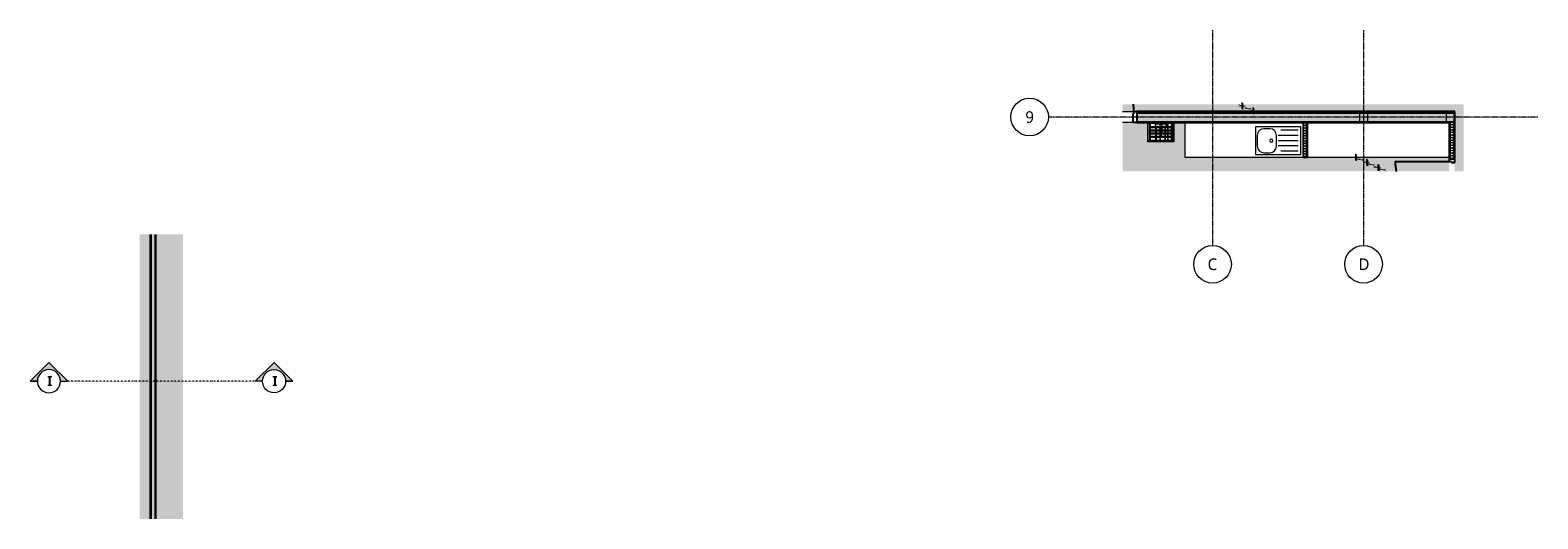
# Model space of a CAD drawing. Header units: millimetres. Extents: x -12058 to 27822, y -31696 to 12129.
# Tile 1 of 11: x 1789 to 27822, y -31696 to -23260. Entities that reach past the tile are written whole.
import ezdxf

# ---------------------------------------------------------------- set-up
doc = ezdxf.new("R2010")
doc.units = ezdxf.units.MM
for name, pattern in [('A-pointilles', [0.53, 0, -0.53]), ('Ligne de quadrillage', [22.225, 12.7, -3.175, 3.175, -3.175]), ('Tiret point', [6.25, 2.5, -1.875, 0, -1.875])]:
    doc.linetypes.add(name, pattern=pattern)
for name, color, linetype, lineweight in [('A-AREA-PATT', 32, 'Continuous', 13), ('A-DOOR', 31, 'Continuous', 25), ('A-DOOR-FRAM', 31, 'Continuous', 25), ('A-FLOR', 192, 'Continuous', 13), ('A-WALL', 113, 'Continuous', 13), ('A-WALL-PATT', 111, 'Continuous', 13), ('C-TOPO-MAJR', 7, 'A-pointilles', 100), ('G-ANNO-SYMB', 111, 'Continuous', 9), ('I-WALL', 2, 'Continuous', 13), ('P-SANR-FIXT', 6, 'Continuous', 13), ('S-BEAM', 12, 'Continuous', 13), ('S-GRID', 1, 'Continuous', 9), ('S-GRID-IDEN', 1, 'Continuous', 9)]:
    doc.layers.add(name, color=color, linetype=linetype, lineweight=lineweight)
doc.styles.add('Trebuchet MS_4', font='trebuc.ttf', dxfattribs={"height": 200})
doc.styles.add('Trebuchet MS_B', font='trebucbd.ttf', dxfattribs={"height": 175})
pattern_1 = [(108.435, (15508.54, 2323.53), (-208.24995, 416.49993), [79.025, -579.519]), (139.399, (15483.549, 2398.502), (-1249.504943, 1041.243068), [38.399, -1881.571]), (136.848, (15662.644, 2423.492), (-3123.7701515, 2915.4795762), [91.346, -4475.934]), (109.983, (15596.004, 2485.967), (-624.746965, 1666.001328), [48.75, -2388.754]), (90, (15579.34, 2323.53), (-208.25, 208.25), [41.65, -166.6]), (118.443, (15579.344, 2365.182), (1457.75313, -2707.248388), [113.682, -5570.435]), (84.289, (15525.199, 2465.142), (-208.263648, -1874.248384), [41.858, -2051.029]), (129.806, (15529.364, 2506.792), (833.00754, -1041.24396), [32.53, -1593.955])]

# ---------------------------------------------------------------- blocks, each defined once
blk = doc.blocks.new('Family - IfcBeam - POTEAU-251804-Détail 2')
at = {"layer": 'S-BEAM', "color": 250, "lineweight": 18}
for p, q in [((5420, -24693), (5326, -24693)), ((5326, -24693), (5326, -24744)), ((5471, -24693), (5420, -24693)), ((5471, -24787), (5471, -24693)), ((5326, -24744), (5326, -24838)), ((5326, -24838), (5377, -24838)), ((5377, -24838), (5471, -24838)), ((5471, -24838), (5471, -24787))]:
    blk.add_line(p, q, dxfattribs=at)
blk = doc.blocks.new('Family - IfcBeam - POTEAU-252016-Détail 2')
at = {"layer": 'S-BEAM', "color": 250, "lineweight": 18}
for p, q in [((3921, -24693), (3827, -24693)), ((3827, -24693), (3827, -24744)), ((3972, -24693), (3921, -24693)), ((3972, -24787), (3972, -24693)), ((3827, -24744), (3827, -24838)), ((3827, -24838), (3877, -24838)), ((3877, -24838), (3972, -24838)), ((3972, -24838), (3972, -24787))]:
    blk.add_line(p, q, dxfattribs=at)
blk = doc.blocks.new('GROUPE SCOLAIRE ST JULIEN - PRO - Ind A_importrevit_ifc-6-Détail 2')
at = {"layer": 'S-BEAM', "color": 250, "lineweight": 18}
for name in ['Family - IfcBeam - POTEAU-252016-Détail 2', 'Family - IfcBeam - POTEAU-251804-Détail 2']:
    blk.add_blockref(name, (0, 0), dxfattribs=at)
blk = doc.blocks.new('PINT_ plein-vitré - P90 vitré-8161172-Détail 2')
at = {"layer": 'A-DOOR', "color": 20}
blk.add_line((4446, -25529), (5376, -25529), dxfattribs=at)
blk.add_arc((5376, -25529), 930, 180, 190.5105, dxfattribs=at)
at = {"layer": 'A-DOOR-FRAM', "color": 20}
for p, q in [((5474, -25479), (5376, -25479)), ((5376, -25479), (5376, -25529)), ((5474, -25544), (5474, -25479)), ((5376, -25529), (5416, -25529)), ((5416, -25529), (5416, -25544)), ((5416, -25544), (5474, -25544))]:
    blk.add_line(p, q, dxfattribs=at)
blk = doc.blocks.new('evier 1 cuve - 780 x 480 mm-7638799-Détail 2')
at = {"layer": 'P-SANR-FIXT', "color": 30}
for p, q in [((2035, -24928), (2035, -25408)), ((2815, -24928), (2035, -24928)), ((2280, -24961), (2180, -24961)), ((2770, -24988), (2470, -24988)), ((2815, -25408), (2815, -24928)), ((2065, -25076), (2065, -25261)), ((2395, -25261), (2395, -25076)), ((2770, -25078), (2425, -25078)), ((2770, -25168), (2425, -25168)), ((2035, -25408), (2815, -25408)), ((2180, -25376), (2280, -25376)), ((2770, -25258), (2425, -25258)), ((2770, -25348), (2470, -25348))]:
    blk.add_line(p, q, dxfattribs=at)
for centre, radius, start, end in [((2180, -25076), 115, 90, 180), ((2280, -25076), 115, 360, 90), ((2307, -25168), 25.4, 0, 180), ((2307, -25168), 25.4, 180, 360), ((2180, -25261), 115, 180, 270), ((2280, -25261), 115, 270, 360)]:
    blk.add_arc(centre, radius, start, end, dxfattribs=at)
blk = doc.blocks.new('DEVERSOIR MURAL AVEC MITIGEUR - deversoir_mural-7643223-Détail 2')
at = {"layer": 'P-SANR-FIXT', "color": 30}
for p, q in [((175, -24873), (175, -24853)), ((175, -24900), (175, -24873)), ((195, -24873), (175, -24873)), ((175, -24948), (175, -24900)), ((175, -25163), (175, -24948)), ((195, -24873), (195, -24853)), ((195, -24853), (195, -24873)), ((305, -24873), (195, -24873)), ((195, -24873), (195, -24900)), ((195, -24900), (195, -24948)), ((195, -24948), (195, -25163)), ((380, -24928), (200, -24928)), ((200, -24928), (200, -24940)), ((200, -24940), (380, -24940)), ((380, -24986), (200, -24986)), ((200, -24986), (200, -24998)), ((207, -24886), (207, -24928)), ((221, -24886), (207, -24886)), ((207, -24940), (207, -24986)), ((221, -24928), (221, -24886)), ((221, -24986), (221, -24940)), ((290, -24853), (305, -24873)), ((500, -24883), (300, -24883)), ((300, -24883), (300, -24906)), ((305, -24873), (305, -24883)), ((345, -24873), (305, -24873)), ((308, -24911), (308, -24928)), ((308, -24940), (308, -24986)), ((322, -24928), (322, -24914)), ((322, -24986), (322, -24940)), ((345, -24873), (360, -24853)), ((345, -24883), (345, -24873)), ((455, -24873), (345, -24873)), ((380, -24903), (380, -25008)), ((384, -25005), (387, -24918)), ((388, -24986), (385, -24986)), ((386, -24940), (388, -24940)), ((388, -24928), (387, -24928)), ((388, -24933), (388, -25012)), ((414, -24928), (412, -24928)), ((412, -25012), (412, -24933)), ((412, -24940), (414, -24940)), ((416, -24986), (412, -24986)), ((413, -24918), (416, -25005)), ((420, -25008), (420, -24903)), ((600, -24928), (420, -24928)), ((420, -24940), (600, -24940)), ((600, -24986), (420, -24986)), ((440, -24853), (455, -24873)), ((455, -24873), (455, -24883)), ((495, -24873), (455, -24873)), ((466, -24916), (466, -24928)), ((466, -24940), (466, -24986)), ((480, -24928), (480, -24913)), ((480, -24986), (480, -24940)), ((495, -24873), (510, -24853)), ((495, -24883), (495, -24873)), ((605, -24873), (495, -24873)), ((500, -24906), (500, -24883)), ((512, -24886), (512, -24928)), ((526, -24886), (512, -24886)), ((512, -24940), (512, -24986)), ((526, -24928), (526, -24886)), ((526, -24986), (526, -24940)), ((577, -24886), (577, -24928)), ((591, -24886), (577, -24886)), ((577, -24940), (577, -24986)), ((591, -24928), (591, -24886)), ((591, -24986), (591, -24940)), ((600, -24940), (600, -24928)), ((600, -24998), (600, -24986)), ((605, -24853), (605, -24873)), ((605, -24873), (605, -24853)), ((605, -24900), (605, -24873)), ((625, -24873), (605, -24873)), ((605, -24948), (605, -24900)), ((605, -25163), (605, -24948)), ((625, -24853), (625, -24873)), ((625, -24873), (625, -24900)), ((625, -24900), (625, -24948)), ((625, -24948), (625, -25163)), ((175, -25188), (175, -25163)), ((195, -25188), (175, -25188)), ((195, -25188), (195, -25163)), ((605, -25163), (195, -25163)), ((195, -25163), (195, -25188)), ((605, -25188), (195, -25188)), ((200, -24998), (380, -24998)), ((388, -25038), (200, -25038)), ((200, -25038), (200, -25050)), ((200, -25050), (388, -25050)), ((388, -25093), (200, -25093)), ((200, -25093), (200, -25105)), ((200, -25105), (396, -25105)), ((207, -24998), (207, -25038)), ((207, -25050), (207, -25093)), ((207, -25105), (207, -25153)), ((207, -25153), (221, -25153)), ((221, -25038), (221, -24998)), ((221, -25093), (221, -25050)), ((221, -25153), (221, -25105)), ((308, -24998), (308, -25038)), ((308, -25050), (308, -25093)), ((308, -25105), (308, -25153)), ((308, -25153), (322, -25153)), ((322, -25038), (322, -24998)), ((322, -25093), (322, -25050)), ((322, -25153), (322, -25105)), ((381, -25009), (381, -25039)), ((381, -25050), (381, -25094)), ((381, -25105), (381, -25153)), ((381, -25153), (395, -25153)), ((384, -24998), (388, -24998)), ((388, -25019), (388, -25052)), ((388, -25079), (388, -25096)), ((395, -25153), (395, -25105)), ((405, -25105), (600, -25105)), ((412, -24998), (416, -24998)), ((412, -25052), (412, -25019)), ((600, -25038), (412, -25038)), ((412, -25050), (600, -25050)), ((412, -25096), (412, -25079)), ((600, -25093), (412, -25093)), ((420, -24998), (600, -24998)), ((466, -24998), (466, -25038)), ((466, -25050), (466, -25093)), ((466, -25105), (466, -25153)), ((466, -25153), (475, -25153)), ((475, -25153), (480, -25153)), ((480, -25038), (480, -24998)), ((480, -25093), (480, -25050)), ((480, -25153), (480, -25105)), ((512, -24998), (512, -25038)), ((512, -25050), (512, -25093)), ((512, -25105), (512, -25153)), ((512, -25153), (526, -25153)), ((526, -25038), (526, -24998)), ((526, -25093), (526, -25050)), ((526, -25153), (526, -25105)), ((577, -24998), (577, -25038)), ((577, -25050), (577, -25093)), ((577, -25105), (577, -25153)), ((577, -25153), (591, -25153)), ((591, -25038), (591, -24998)), ((591, -25093), (591, -25050)), ((591, -25153), (591, -25105)), ((600, -25050), (600, -25038)), ((600, -25105), (600, -25093)), ((605, -25163), (605, -25188)), ((605, -25188), (605, -25163)), ((625, -25188), (605, -25188)), ((625, -25163), (625, -25188))]:
    blk.add_line(p, q, dxfattribs=at)
at = {"layer": 'P-SANR-FIXT', "color": 30, "flags": 128}
for points in [[(388, -24933), (388, -24931), (388, -24930), (388, -24929), (388, -24928), (388, -24927), (388, -24926), (388, -24924), (388, -24923), (388, -24922), (388, -24921)], [(412, -24922), (412, -24923), (412, -24924), (412, -24925), (412, -24926), (412, -24928), (412, -24929), (412, -24930), (412, -24931), (412, -24932), (412, -24933)], [(388, -25052), (388, -25054), (388, -25055), (388, -25056), (388, -25057), (388, -25058), (388, -25060), (388, -25061), (388, -25062), (388, -25063), (388, -25064), (388, -25065), (388, -25066), (388, -25067), (388, -25068), (388, -25069), (388, -25070), (388, -25071), (388, -25072), (388, -25073), (388, -25074), (388, -25075), (388, -25075), (388, -25076), (388, -25077), (388, -25078), (388, -25078), (388, -25079), (388, -25079)], [(412, -25079), (412, -25078), (412, -25078), (412, -25077), (412, -25076), (412, -25076), (412, -25075), (412, -25074), (412, -25073), (412, -25072), (412, -25071), (412, -25071), (412, -25070), (412, -25069), (412, -25068), (412, -25067), (412, -25065), (412, -25064), (412, -25063), (412, -25062), (412, -25061), (412, -25060), (412, -25059), (412, -25057), (412, -25056), (412, -25055), (412, -25054), (412, -25053), (412, -25052)]]:
    blk.add_lwpolyline(points, dxfattribs=at)
at = {"layer": 'P-SANR-FIXT', "color": 30}
for centre, radius, start, end in [((305, -24906), 5, 180, 255.7929), ((305, -24906), 5, 180, 243.1607), ((400, -24531), 392, 255.7929, 267.074), ((400, -24903), 20, 0, 180), ((400, -24903), 20, 180, 360), ((400, -24903), 20, 180, 229.1935), ((400, -24531), 392, 268.0698, 269.0106), ((400, -24531), 392, 270.9894, 271.9302), ((400, -24903), 20, 310.8065, 0), ((400, -24531), 392, 272.926, 284.2071), ((495, -24906), 5, 284.2071, 0), ((495, -24906), 5, 299.7055, 334.7357), ((400, -25002), 20.8, 196.2602, 343.7398), ((400, -25001), 16.5, 191.8873, 348.1127)]:
    blk.add_arc(centre, radius, start, end, dxfattribs=at)
blk.add_ellipse((400, -25096), major_axis=(12, 0), ratio=0.886914, start_param=3.141593, end_param=6.283185, dxfattribs=at)
blk = doc.blocks.new('PINT_ plein-vitré - P90 vitré-8513242-Détail 2')
at = {"layer": 'A-DOOR', "color": 20}
blk.add_arc((-995, -24666), 930, 0, 7.7972, dxfattribs=at)
at = {"layer": 'A-DOOR-FRAM', "color": 20}
for p, q in [((-80, -24853), (-80, -24706)), ((-80, -24706), (-65, -24706)), ((-65, -24666), (-15, -24666)), ((-65, -24706), (-65, -24666)), ((-15, -24666), (-15, -24853)), ((-15, -24853), (-80, -24853))]:
    blk.add_line(p, q, dxfattribs=at)
blk = doc.blocks.new('Coupe - Extrémité de la ligne de coupe -100e-852082-Détail 8')
at = {"layer": 'G-ANNO-SYMB'}
h = blk.add_hatch(color=256, dxfattribs=at)
edge = h.paths.add_edge_path()
edge.add_line((3304, -29320), (3628, -28996))
edge.add_line((3628, -28996), (3952, -29320))
edge.add_line((3952, -29320), (3828, -29320))
edge.add_arc((3628, -29320), 200, 360, 540)
edge.add_line((3428, -29320), (3304, -29320))
for p, q in [((3628, -28996), (3304, -29320)), ((3628, -28996), (3304, -29320)), ((3628, -28996), (3952, -29320)), ((3952, -29320), (3628, -28996)), ((3428, -29320), (3304, -29320)), ((3304, -29320), (3428, -29320)), ((3828, -29320), (3952, -29320)), ((3828, -29320), (3952, -29320))]:
    blk.add_line(p, q, dxfattribs=at)
for start, end in [(360, 180), (360, 180), (180, 360)]:
    blk.add_arc((3628, -29320), 200, start, end, dxfattribs=at)
blk = doc.blocks.new('Quadrillage - Extrémité de la ligne de quadrillage - Cercle-4360-Détail 2')
at = {"layer": 'S-GRID-IDEN'}
blk.add_circle((-1866, -24759), 325, dxfattribs=at)

msp = doc.modelspace()

# ---------------------------------------------------------------- hatches: boundary and pattern name
at = {"layer": 'A-AREA-PATT'}
for color, points in [(10, [(26384.2, -24665.7), (26384.2, -24539.5), (20651.4, -24539.5), (20651.4, -24665.7), (26369.2, -24665.7)]), (10, [(26387.2, -25697.9), (26542.1, -25697.9), (26542.1, -24539.5), (26384.2, -24539.5), (26384.2, -24665.7), (26387.2, -24665.7), (26387.2, -25543.6)]), (7, [(21880.3, -25697.9), (26289.2, -25697.9), (26289.2, -25452.7), (21728.3, -25452.7), (21728.3, -24852.7), (21538.3, -24852.7), (21538.3, -25187.7), (21088.3, -25187.7), (21088.3, -24852.7), (20651.4, -24852.7), (20651.4, -25697.9), (21755.9, -25697.9)]), (7, [(3682.5, -31695.9), (3861.7, -31695.9), (3861.7, -26785.4), (3682.5, -26785.4), (3682.5, -31457.1)]), (10, [(4431, -31695.9), (4431, -26785.4), (3959.7, -26785.4), (3959.7, -31695.9), (4298.8, -31695.9)])]:
    msp.add_hatch(color=color, dxfattribs=at).paths.add_polyline_path(points)
at = {"layer": 'A-WALL-PATT'}
h = msp.add_hatch(dxfattribs=at)
h.set_pattern_fill('FP_32', color=30, style=0, pattern_type=2)
h.set_pattern_definition(pattern_1)
h.paths.add_polyline_path([(22124.1, -24680.7), (26387.2, -24680.7), (26387.2, -24665.7), (20897.8, -24665.7), (20897.8, -24680.7), (21755.9, -24680.7)])
h = msp.add_hatch(dxfattribs=at)
h.set_pattern_fill('FP_34', color=30, style=0, pattern_type=2)
h.set_pattern_definition([(45, (15454.4, 2323.53), (-112.2532, 112.2532), []), (45, (15494.08, 2323.53), (0, 224.5064), []), (45, (15414.7, 2323.53), (0, 224.5064), [])])
h.paths.add_polyline_path([(25805.8, -24692.7), (26369.2, -24692.7), (26369.2, -24680.7), (20897.8, -24680.7), (20897.8, -24692.7), (25069.4, -24692.7)])
h = msp.add_hatch(dxfattribs=at)
h.set_pattern_fill('FP_33', color=30, angle=-135, style=0, pattern_type=2)
h.set_pattern_definition([(45, (23085, -24852.67), (88.8996, 177.7999), [15.715, -110.008]), (45, (23118.34, -24774.88), (88.8996, 177.7999), [15.715, -110.008]), (45, (23129.45, -24852.67), (88.8996, 177.7999), [15.715, -110.008]), (45, (23162.79, -24774.88), (88.8996, 177.7999), [15.715, -110.008]), (71.565, (23096.115, -24841.555), (88.89985, 355.59962), [35.141, -245.986]), (71.565, (23107.227, -24808.218), (88.89985, 355.59962), [35.141, -245.986]), (71.565, (23140.565, -24841.556), (88.89985, 355.59962), [35.141, -245.986]), (71.565, (23151.677, -24808.218), (88.89985, 355.59962), [35.141, -245.986]), (135, (23096.115, -24774.88), (88.8996, -177.7999), [15.715, -110.008]), (135, (23129.45, -24852.67), (88.8996, -177.7999), [15.715, -110.008]), (135, (23140.565, -24774.88), (88.8996, -177.7999), [15.715, -110.008]), (135, (23173.9, -24852.67), (88.8996, -177.7999), [15.715, -110.008]), (108.435, (23107.227, -24808.218), (88.89985, -355.59962), [35.141, -245.986]), (108.435, (23118.34, -24841.555), (88.89985, -355.59962), [35.141, -245.986]), (108.435, (23151.677, -24808.218), (88.89985, -355.59962), [35.141, -245.986]), (108.435, (23162.79, -24841.555), (88.89985, -355.59962), [35.141, -245.986])])
h.paths.add_polyline_path([(26307.2, -24837.7), (26369.2, -24837.7), (26369.2, -24692.7), (20897.8, -24692.7), (20897.8, -24837.7), (25805.8, -24837.7)])
h = msp.add_hatch(dxfattribs=at)
h.set_pattern_fill('FP_32', color=30, style=0, pattern_type=2)
h.set_pattern_definition(pattern_1)
h.paths.add_polyline_path([(26289.2, -24852.7), (26307.2, -24852.7), (26307.2, -24837.7), (23829.2, -24837.7), (23829.2, -24852.7), (25805.8, -24852.7)])
h.paths.add_polyline_path([(21019.6, -24852.7), (23784.2, -24852.7), (23784.2, -24837.7), (20897.8, -24837.7), (20897.8, -24852.7)])
h = msp.add_hatch(dxfattribs=at)
h.set_pattern_fill('FP_31', color=30, angle=225, style=0, pattern_type=2)
h.set_pattern_definition([(135, (23842.23, -25152.67), (-177.8, 88.9), [15.715, -110.008]), (135, (23764.44, -25119.33), (-177.8, 88.9), [15.715, -110.008]), (135, (23842.23, -25108.22), (-177.8, 88.9), [15.715, -110.008]), (135, (23764.44, -25074.88), (-177.8, 88.9), [15.715, -110.008]), (161.565, (23831.117, -25141.555), (-355.5996, 88.8998), [35.141, -245.986]), (161.565, (23797.78, -25130.443), (-355.5996, 88.8998), [35.141, -245.986]), (161.565, (23831.117, -25097.105), (-355.5996, 88.8998), [35.141, -245.986]), (161.565, (23797.78, -25085.993), (-355.5996, 88.8998), [35.141, -245.986]), (225, (23764.44, -25141.555), (177.8, 88.9), [15.715, -110.008]), (225, (23842.23, -25108.22), (177.8, 88.9), [15.715, -110.008]), (225, (23764.44, -25097.106), (177.8, 88.9), [15.715, -110.008]), (225, (23842.23, -25063.77), (177.8, 88.9), [15.715, -110.008]), (198.435, (23797.78, -25130.443), (355.5996, 88.8998), [35.141, -245.986]), (198.435, (23831.117, -25119.33), (355.5996, 88.8998), [35.141, -245.986]), (198.435, (23797.78, -25085.993), (355.5996, 88.8998), [35.141, -245.986]), (198.435, (23831.117, -25074.88), (355.5996, 88.8998), [35.141, -245.986])])
h.paths.add_polyline_path([(23784.2, -25452.7), (23829.2, -25452.7), (23829.2, -24837.7), (23784.2, -24837.7), (23784.2, -24852.7)])
h = msp.add_hatch(dxfattribs=at)
h.set_pattern_fill('FP_16', color=30, angle=-135, style=0, pattern_type=2)
h.set_pattern_definition([(315, (26289.23, -28868.397), (177.7999, -88.8996), [15.715, -110.008]), (315, (26367.02, -28901.734), (177.7999, -88.8996), [15.715, -110.008]), (315, (26289.23, -28912.846), (177.7999, -88.8996), [15.715, -110.008]), (315, (26367.02, -28946.184), (177.7999, -88.8996), [15.715, -110.008]), (341.565, (26300.342, -28879.51), (355.59962, -88.89985), [35.141, -245.986]), (341.565, (26333.68, -28890.62), (355.59962, -88.89985), [35.141, -245.986]), (341.565, (26300.343, -28923.958), (355.59962, -88.89985), [35.141, -245.986]), (341.565, (26333.68, -28935.07), (355.59962, -88.89985), [35.141, -245.986]), (45, (26367.02, -28879.51), (-177.7999, -88.8996), [15.715, -110.008]), (45, (26289.23, -28912.846), (-177.7999, -88.8996), [15.715, -110.008]), (45, (26367.02, -28923.96), (-177.7999, -88.8996), [15.715, -110.008]), (45, (26289.23, -28957.296), (-177.7999, -88.8996), [15.715, -110.008]), (18.435, (26333.68, -28890.62), (-355.59962, -88.89985), [35.141, -245.986]), (18.435, (26300.343, -28901.734), (-355.59962, -88.89985), [35.141, -245.986]), (18.435, (26333.68, -28935.07), (-355.59962, -88.89985), [35.141, -245.986]), (18.435, (26300.343, -28946.184), (-355.59962, -88.89985), [35.141, -245.986])])
h.paths.add_polyline_path([(26307.2, -25478.6), (26369.2, -25478.6), (26369.2, -24837.7), (26307.2, -24837.7), (26307.2, -25118.7)])
h = msp.add_hatch(dxfattribs=at)
h.set_pattern_fill('FP_16', color=30, angle=-135, style=0, pattern_type=2)
h.set_pattern_definition([(315, (3861.69, -28868.397), (177.7999, -88.8996), [15.715, -110.008]), (315, (3939.475, -28901.734), (177.7999, -88.8996), [15.715, -110.008]), (315, (3861.69, -28912.846), (177.7999, -88.8996), [15.715, -110.008]), (315, (3939.475, -28946.184), (177.7999, -88.8996), [15.715, -110.008]), (341.565, (3872.8, -28879.51), (355.59962, -88.89985), [35.141, -245.986]), (341.565, (3906.138, -28890.62), (355.59962, -88.89985), [35.141, -245.986]), (341.565, (3872.8, -28923.958), (355.59962, -88.89985), [35.141, -245.986]), (341.565, (3906.138, -28935.07), (355.59962, -88.89985), [35.141, -245.986]), (45, (3939.476, -28879.51), (-177.7999, -88.8996), [15.715, -110.008]), (45, (3861.69, -28912.846), (-177.7999, -88.8996), [15.715, -110.008]), (45, (3939.475, -28923.96), (-177.7999, -88.8996), [15.715, -110.008]), (45, (3861.69, -28957.296), (-177.7999, -88.8996), [15.715, -110.008]), (18.435, (3906.138, -28890.62), (-355.59962, -88.89985), [35.141, -245.986]), (18.435, (3872.8, -28901.734), (-355.59962, -88.89985), [35.141, -245.986]), (18.435, (3906.138, -28935.07), (-355.59962, -88.89985), [35.141, -245.986]), (18.435, (3872.8, -28946.184), (-355.59962, -88.89985), [35.141, -245.986])])
h.paths.add_polyline_path([(3879.7, -31695.9), (3941.7, -31695.9), (3941.7, -26785.4), (3879.7, -26785.4)])

# ---------------------------------------------------------------- linework, layer by layer
at = {"layer": 'A-FLOR', "color": 30}
for p, q in [((21728.3, -24852.7), (21728.3, -25452.7)), ((21728.3, -25452.7), (23771.2, -25452.7)), ((23842.2, -25452.7), (26289.2, -25452.7))]:
    msp.add_line(p, q, dxfattribs=at)
at = {"layer": 'A-WALL', "color": 30}
for p, q in [((20651.4, -24665.7), (20847.8, -24665.7)), ((20897.8, -24680.7), (26387.2, -24680.7)), ((20897.8, -24692.7), (26369.2, -24692.7)), ((26369.2, -24680.7), (26369.2, -25478.6)), ((20832.8, -24852.7), (20651.4, -24852.7)), ((20897.8, -24837.7), (26369.2, -24837.7)), ((23784.2, -24852.7), (23771.2, -24852.7)), ((23784.2, -25452.7), (23784.2, -24837.7)), ((23829.2, -25452.7), (23829.2, -24837.7)), ((23842.2, -24852.7), (23829.2, -24852.7)), ((26307.2, -24852.7), (26289.2, -24852.7)), ((26307.2, -24837.7), (26307.2, -25478.6)), ((3879.7, -26785.4), (3879.7, -31695.9)), ((3941.7, -26785.4), (3941.7, -31695.9))]:
    msp.add_line(p, q, dxfattribs=at)
at = {"layer": 'A-WALL', "color": 20, "lineweight": 25}
for p, q in [((26387.2, -24665.7), (20897.8, -24665.7)), ((20897.8, -24665.7), (20897.8, -24852.7)), ((26387.2, -24852.7), (26387.2, -24665.7)), ((20897.8, -24852.7), (23771.2, -24852.7)), ((23842.2, -24852.7), (26289.2, -24852.7))]:
    msp.add_line(p, q, dxfattribs=at)
at = {"layer": 'C-TOPO-MAJR', "color": 40}
for p, q in [((22929.5, -24665.7), (22651.1, -24539.5)), ((25207.8, -25697.9), (24666.5, -25452.7))]:
    msp.add_line(p, q, dxfattribs=at)
at = {"layer": 'G-ANNO-SYMB', "linetype": 'Tiret point'}
msp.add_line((5700.5, -29319.9), (2413.3, -29319.9), dxfattribs=at)
at = {"layer": 'I-WALL', "color": 20, "lineweight": 25}
for p, q in [((23771.2, -24852.7), (23771.2, -25452.7)), ((23842.2, -25452.7), (23842.2, -24852.7)), ((26289.2, -24852.7), (26289.2, -25478.6)), ((26387.2, -25478.6), (26387.2, -24852.7)), ((23771.2, -25452.7), (23842.2, -25452.7)), ((26289.2, -25478.6), (26387.2, -25478.6)), ((3861.7, -26785.4), (3861.7, -31695.9)), ((3959.7, -31695.9), (3959.7, -26785.4))]:
    msp.add_line(p, q, dxfattribs=at)
at = {"layer": 'S-GRID', "linetype": 'Ligne de quadrillage'}
for p, q in [((22205.5, -23260), (22205.5, -26976.7)), ((24812, -23260), (24812, -26976.7)), ((27822, -24759.2), (19372.3, -24759.2))]:
    msp.add_line(p, q, dxfattribs=at)

# ---------------------------------------------------------------- block references
at = {"color": 50, "lineweight": 5}
msp.add_blockref('GROUPE SCOLAIRE ST JULIEN - PRO - Ind A_importrevit_ifc-6-Détail 2', (20912.9, 0), dxfattribs=at)
at = {"layer": 'A-DOOR', "color": 20}
for name in ['PINT_ plein-vitré - P90 vitré-8513242-Détail 2', 'PINT_ plein-vitré - P90 vitré-8161172-Détail 2']:
    msp.add_blockref(name, (20912.9, 0), dxfattribs=at)
at = {"layer": 'G-ANNO-SYMB'}
msp.add_blockref('Coupe - Extrémité de la ligne de coupe -100e-852082-Détail 8', (-1514.6, 0), dxfattribs=at)
at = {"layer": 'G-ANNO-SYMB', "extrusion": (0, 0, -1)}
msp.add_blockref('Coupe - Extrémité de la ligne de coupe -100e-852082-Détail 8', (-9628.4, 0), dxfattribs=at)
at = {"layer": 'P-SANR-FIXT', "color": 30}
for name in ['DEVERSOIR MURAL AVEC MITIGEUR - deversoir_mural-7643223-Détail 2', 'evier 1 cuve - 780 x 480 mm-7638799-Détail 2']:
    msp.add_blockref(name, (20912.9, 0), dxfattribs=at)
at = {"layer": 'S-GRID-IDEN'}
msp.add_blockref('Quadrillage - Extrémité de la ligne de quadrillage - Cercle-4360-Détail 2', (20912.9, 0), dxfattribs=at)
at = {"layer": 'S-GRID-IDEN', "rotation": 90.00000000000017}
for p in [(-2553.7, -25436.1), (52.9, -25436.1)]:
    msp.add_blockref('Quadrillage - Extrémité de la ligne de quadrillage - Cercle-4360-Détail 2', p, dxfattribs=at)

# ---------------------------------------------------------------- texts
at = {"layer": 'S-GRID-IDEN', "char_height": 200, "attachment_point": 1, "style": 'Trebuchet MS_4'}
for s, insert, width in [('9', (18972.4, -24660), 180.38), ('C', (22119.5, -27201.2), 204.43), ('D', (24724.3, -27201.2), 208.439)]:
    msp.add_mtext(s, dxfattribs=dict(at, insert=insert, width=width))

# ---------------------------------------------------------------- next in the draw order: texts
at = {"layer": 'G-ANNO-SYMB', "char_height": 175, "width": 84.177, "attachment_point": 1, "style": 'Trebuchet MS_B', "bg_fill": 3, "box_fill_scale": 1.25, "bg_fill_color": 256, "bg_fill_true_color": 13158600, "bg_fill_transparency": 0}
for insert in [(2083.1, -29230.6), (5970.4, -29230.6)]:
    msp.add_mtext('\\fTrebuchet MS|b1|i0|c0|p34|;I', dxfattribs=dict(at, insert=insert))

doc.saveas('drawing.dxf')
